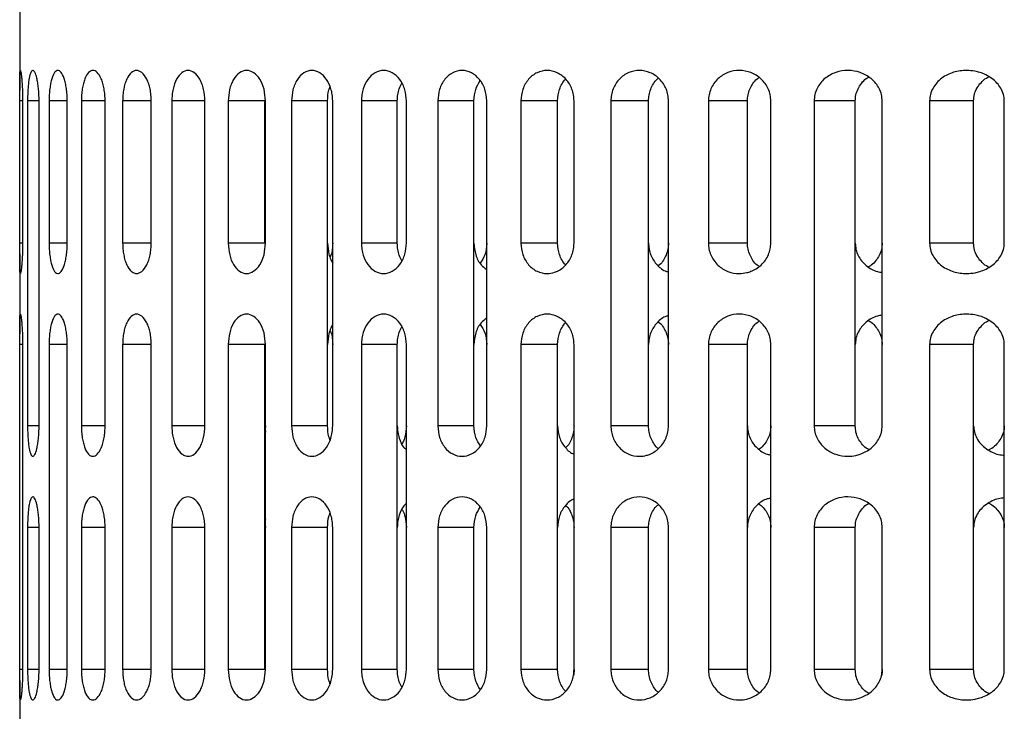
# Model space of a CAD drawing. Header units: millimetres. Extents: x 0 to 342, y 0 to 275.
# Tile 2 of 8: x 85 to 133, y 104 to 138. Entities that reach past the tile are written whole.
import ezdxf

# ---------------------------------------------------------------- set-up
doc = ezdxf.new("R2010")
doc.units = ezdxf.units.MM

msp = doc.modelspace()

# ---------------------------------------------------------------- linework, layer by layer
at = {"color": 7, "linetype": 'Continuous', "lineweight": 25}
for p, q in [((84.573, 140.669), (84.573, 134.707)), ((84.574, 127.169), (84.574, 134.169)), ((84.715, 134.169), (84.574, 134.169)), ((84.715, 134.169), (84.715, 127.169)), ((84.962, 134.169), (84.962, 118.169)), ((85.528, 134.169), (84.962, 134.169)), ((85.528, 118.169), (85.528, 134.169)), ((86.022, 134.169), (86.022, 127.169)), ((86.918, 134.169), (86.022, 134.169)), ((86.918, 127.169), (86.918, 134.169)), ((87.61, 134.169), (87.61, 118.169)), ((88.78, 134.169), (87.61, 134.169)), ((88.78, 118.169), (88.78, 134.169)), ((89.642, 134.169), (89.642, 127.169)), ((91.051, 134.169), (89.642, 134.169)), ((91.051, 127.169), (91.051, 134.169)), ((92.064, 134.169), (92.064, 118.169)), ((93.69, 134.169), (92.064, 134.169)), ((93.69, 118.169), (93.69, 134.169)), ((94.843, 134.169), (94.843, 127.169)), ((96.636, 134.169), (94.843, 134.169)), ((96.636, 127.169), (96.636, 134.169)), ((96.672, 127.169), (96.672, 134.169)), ((97.957, 134.169), (97.957, 118.169)), ((99.73, 134.169), (97.957, 134.169)), ((99.73, 118.169), (99.73, 134.169)), ((99.982, 118.169), (99.982, 134.169)), ((101.396, 134.169), (101.396, 127.169)), ((103.164, 134.169), (101.396, 134.169)), ((103.164, 127.169), (103.164, 134.169)), ((103.614, 127.169), (103.614, 134.169)), ((105.157, 134.169), (105.157, 118.169)), ((106.936, 134.169), (105.157, 134.169)), ((106.936, 118.169), (106.936, 134.169)), ((107.571, 118.169), (107.571, 134.169)), ((109.246, 134.169), (109.246, 127.169)), ((111.052, 134.169), (109.246, 134.169)), ((111.052, 127.169), (111.052, 134.169)), ((111.863, 127.169), (111.863, 134.169)), ((113.678, 134.169), (113.678, 118.169)), ((115.53, 134.169), (113.678, 134.169)), ((115.53, 118.169), (115.53, 134.169)), ((116.512, 118.169), (116.512, 134.169)), ((118.478, 134.169), (118.478, 127.169)), ((120.399, 134.169), (118.478, 134.169)), ((120.399, 127.169), (120.399, 134.169)), ((121.551, 127.169), (121.551, 134.169)), ((123.687, 134.169), (123.687, 118.169)), ((125.707, 134.169), (123.687, 134.169)), ((125.707, 118.169), (125.707, 134.169)), ((127.034, 118.169), (127.034, 134.169)), ((129.369, 134.169), (129.369, 127.169)), ((131.533, 134.169), (129.369, 134.169)), ((131.533, 127.169), (131.533, 134.169)), ((133.045, 127.169), (133.045, 134.169)), ((84.715, 127.169), (84.574, 127.169)), ((86.918, 127.169), (86.022, 127.169)), ((91.051, 127.169), (89.642, 127.169)), ((96.636, 127.169), (94.843, 127.169)), ((103.164, 127.169), (101.396, 127.169)), ((111.052, 127.169), (109.246, 127.169)), ((120.399, 127.169), (118.478, 127.169)), ((131.533, 127.169), (129.369, 127.169)), ((84.573, 126.631), (84.573, 122.707)), ((84.574, 106.169), (84.574, 122.169)), ((84.715, 122.169), (84.574, 122.169)), ((84.715, 122.169), (84.715, 106.169)), ((86.022, 122.169), (86.022, 106.169)), ((86.918, 122.169), (86.022, 122.169)), ((86.918, 106.169), (86.918, 122.169)), ((89.642, 122.169), (89.642, 106.169)), ((91.051, 122.169), (89.642, 122.169)), ((91.051, 106.169), (91.051, 122.169)), ((94.843, 122.169), (94.843, 106.169)), ((96.636, 122.169), (94.843, 122.169)), ((96.636, 106.169), (96.636, 122.169)), ((96.672, 106.169), (96.672, 122.169)), ((101.396, 122.169), (101.396, 106.169)), ((103.164, 122.169), (101.396, 122.169)), ((103.164, 106.169), (103.164, 122.169)), ((103.614, 106.169), (103.614, 122.169)), ((109.246, 122.169), (109.246, 106.169)), ((111.052, 122.169), (109.246, 122.169)), ((111.052, 106.169), (111.052, 122.169)), ((111.863, 106.169), (111.863, 122.169)), ((118.478, 122.169), (118.478, 106.169)), ((120.399, 122.169), (118.478, 122.169)), ((120.399, 106.169), (120.399, 122.169)), ((121.551, 106.169), (121.551, 122.169)), ((129.369, 122.169), (129.369, 106.169)), ((131.533, 122.169), (129.369, 122.169)), ((131.533, 106.169), (131.533, 122.169)), ((133.045, 106.169), (133.045, 122.169)), ((85.528, 118.169), (84.962, 118.169)), ((88.78, 118.169), (87.61, 118.169)), ((93.69, 118.169), (92.064, 118.169)), ((96.636, 118.169), (96.672, 117.861)), ((96.672, 118.169), (96.653, 118.02)), ((99.73, 118.169), (97.957, 118.169)), ((106.936, 118.169), (105.157, 118.169)), ((115.53, 118.169), (113.678, 118.169)), ((125.707, 118.169), (123.687, 118.169)), ((96.636, 113.46), (96.672, 113.169)), ((84.962, 113.169), (84.962, 106.169)), ((85.528, 113.169), (84.962, 113.169)), ((85.528, 106.169), (85.528, 113.169)), ((87.61, 113.169), (87.61, 106.169)), ((88.78, 113.169), (87.61, 113.169)), ((88.78, 106.169), (88.78, 113.169)), ((92.064, 113.169), (92.064, 106.169)), ((93.69, 113.169), (92.064, 113.169)), ((93.69, 106.169), (93.69, 113.169)), ((97.957, 113.169), (97.957, 106.169)), ((99.73, 113.169), (97.957, 113.169)), ((99.73, 106.169), (99.73, 113.169)), ((99.982, 106.169), (99.982, 113.169)), ((105.157, 113.169), (105.157, 106.169)), ((106.936, 113.169), (105.157, 113.169)), ((106.936, 106.169), (106.936, 113.169)), ((107.571, 106.169), (107.571, 113.169)), ((113.678, 113.169), (113.678, 106.169)), ((115.53, 113.169), (113.678, 113.169)), ((115.53, 106.169), (115.53, 113.169)), ((116.512, 106.169), (116.512, 113.169)), ((123.687, 113.169), (123.687, 106.169)), ((125.707, 113.169), (123.687, 113.169)), ((125.707, 106.169), (125.707, 113.169)), ((127.034, 106.169), (127.034, 113.169)), ((84.715, 106.169), (84.574, 106.169)), ((85.528, 106.169), (84.962, 106.169)), ((86.918, 106.169), (86.022, 106.169)), ((88.78, 106.169), (87.61, 106.169)), ((91.051, 106.169), (89.642, 106.169)), ((93.69, 106.169), (92.064, 106.169)), ((96.636, 106.169), (94.843, 106.169)), ((99.73, 106.169), (97.957, 106.169)), ((103.164, 106.169), (101.396, 106.169)), ((106.936, 106.169), (105.157, 106.169)), ((111.052, 106.169), (109.246, 106.169)), ((115.53, 106.169), (113.678, 106.169)), ((120.399, 106.169), (118.478, 106.169)), ((125.707, 106.169), (123.687, 106.169)), ((131.533, 106.169), (129.369, 106.169)), ((84.573, 105.631), (84.573, 102.49))]:
    msp.add_line(p, q, dxfattribs=at)
for points, knots in [([(84.574, 134.169), (84.574, 134.284), (84.574, 134.519), (84.573, 134.831), (84.574, 135.098), (84.577, 135.378), (84.585, 135.605), (84.605, 135.698), (84.634, 135.619), (84.663, 135.394), (84.686, 135.109), (84.702, 134.839), (84.713, 134.522), (84.714, 134.287), (84.715, 134.169)], [0, 0, 0, 0, 0.0611851, 0.1254538, 0.1858835, 0.2507124, 0.3752967, 0.5001014, 0.6247611, 0.7490598, 0.8135863, 0.8743972, 0.937082, 1, 1, 1, 1]), ([(85.528, 134.169), (85.527, 134.278), (85.524, 134.499), (85.499, 134.803), (85.464, 135.074), (85.405, 135.369), (85.318, 135.612), (85.227, 135.69), (85.16, 135.646), (85.101, 135.542), (85.049, 135.358), (85.006, 135.068), (84.982, 134.8), (84.965, 134.498), (84.963, 134.277), (84.962, 134.169)], [0, 0, 0, 0, 0.061528, 0.125153, 0.185268, 0.250495, 0.375317, 0.500336, 0.578668, 0.625247, 0.74932, 0.815348, 0.874818, 0.93884, 1, 1, 1, 1]), ([(86.918, 134.169), (86.916, 134.274), (86.911, 134.486), (86.878, 134.783), (86.828, 135.052), (86.743, 135.352), (86.611, 135.607), (86.443, 135.703), (86.283, 135.598), (86.167, 135.343), (86.095, 135.047), (86.054, 134.78), (86.027, 134.485), (86.024, 134.273), (86.022, 134.169)], [0, 0, 0, 0, 0.061906, 0.125308, 0.185924, 0.250597, 0.375507, 0.500411, 0.625074, 0.749446, 0.814919, 0.874924, 0.938513, 1, 1, 1, 1]), ([(88.78, 134.169), (88.777, 134.272), (88.772, 134.478), (88.732, 134.769), (88.671, 135.036), (88.565, 135.338), (88.395, 135.602), (88.171, 135.705), (87.955, 135.596), (87.8, 135.332), (87.705, 135.032), (87.652, 134.767), (87.617, 134.477), (87.612, 134.271), (87.61, 134.169)], [0, 0, 0, 0, 0.062136, 0.125383, 0.186392, 0.250669, 0.375459, 0.5003, 0.625033, 0.749589, 0.814502, 0.874719, 0.938192, 1, 1, 1, 1]), ([(91.051, 134.169), (91.048, 134.27), (91.042, 134.472), (90.996, 134.759), (90.926, 135.024), (90.801, 135.327), (90.598, 135.598), (90.326, 135.706), (90.06, 135.594), (89.87, 135.323), (89.755, 135.021), (89.691, 134.757), (89.65, 134.471), (89.644, 134.269), (89.642, 134.169)], [0, 0, 0, 0, 0.062279, 0.125393, 0.186717, 0.250667, 0.375365, 0.500115, 0.624838, 0.749487, 0.814239, 0.874744, 0.938073, 1, 1, 1, 1]), ([(93.69, 134.169), (93.678, 134.365), (93.66, 134.661), (93.551, 135.011), (93.41, 135.319), (93.176, 135.595), (92.859, 135.707), (92.547, 135.592), (92.283, 135.265), (92.136, 134.847), (92.073, 134.467), (92.067, 134.268), (92.064, 134.169)], [0, 0, 0, 0, 0.122359, 0.185688, 0.250364, 0.375166, 0.500001, 0.624856, 0.749722, 0.874585, 0.937931, 1, 1, 1, 1]), ([(96.672, 134.169), (96.658, 134.365), (96.63, 134.759), (96.411, 135.26), (96.101, 135.593), (95.74, 135.708), (95.386, 135.592), (95.134, 135.311), (94.984, 134.999), (94.872, 134.649), (94.854, 134.358), (94.843, 134.169)], [0, 0, 0, 0, 0.123683, 0.249879, 0.374726, 0.499586, 0.62449, 0.749464, 0.816305, 0.880402, 1, 1, 1, 1]), ([(99.982, 134.169), (99.977, 134.275), (99.968, 134.482), (99.882, 134.857), (99.691, 135.263), (99.355, 135.591), (98.955, 135.709), (98.559, 135.592), (98.277, 135.308), (98.11, 134.992), (97.989, 134.641), (97.97, 134.354), (97.957, 134.169)], [0, 0, 0, 0, 0.06771, 0.132099, 0.2504, 0.373928, 0.499887, 0.624683, 0.749579, 0.817979, 0.882596, 1, 1, 1, 1]), ([(103.614, 134.169), (103.599, 134.354), (103.576, 134.641), (103.437, 134.992), (103.246, 135.307), (102.927, 135.591), (102.489, 135.709), (102.056, 135.591), (101.699, 135.263), (101.5, 134.857), (101.41, 134.483), (101.401, 134.275), (101.396, 134.169)], [0, 0, 0, 0, 0.117396, 0.18201, 0.250409, 0.375157, 0.499899, 0.625957, 0.749581, 0.867884, 0.93228, 1, 1, 1, 1]), ([(107.571, 134.169), (107.552, 134.367), (107.514, 134.761), (107.227, 135.26), (106.824, 135.591), (106.35, 135.708), (105.88, 135.593), (105.485, 135.26), (105.21, 134.759), (105.175, 134.365), (105.157, 134.169)], [0, 0, 0, 0, 0.125072, 0.250049, 0.374993, 0.499934, 0.624833, 0.749953, 0.876229, 1, 1, 1, 1]), ([(111.863, 134.169), (111.858, 134.268), (111.848, 134.467), (111.74, 134.848), (111.489, 135.265), (111.05, 135.592), (110.541, 135.707), (110.036, 135.595), (109.674, 135.319), (109.457, 135.011), (109.293, 134.661), (109.265, 134.365), (109.246, 134.169)], [0, 0, 0, 0, 0.062127, 0.125544, 0.25036, 0.375183, 0.500009, 0.624829, 0.74968, 0.814341, 0.877657, 1, 1, 1, 1]), ([(111.052, 134.169), (111.07, 134.366), (111.097, 134.665), (111.27, 135.005), (111.369, 135.187), (111.447, 135.245), (111.451, 135.248)], [0, 0, 0, 0, 0.481334, 0.730538, 0.98514, 1, 1, 1, 1]), ([(116.512, 134.169), (116.506, 134.269), (116.495, 134.471), (116.406, 134.757), (116.267, 135.021), (116.024, 135.323), (115.625, 135.594), (115.082, 135.706), (114.542, 135.598), (114.15, 135.327), (113.914, 135.023), (113.78, 134.759), (113.694, 134.471), (113.684, 134.27), (113.678, 134.169)], [0, 0, 0, 0, 0.061985, 0.125386, 0.185893, 0.250672, 0.375401, 0.500134, 0.624805, 0.749433, 0.813386, 0.874734, 0.937778, 1, 1, 1, 1]), ([(115.53, 134.169), (115.535, 134.266), (115.546, 134.463), (115.629, 134.751), (115.768, 135.013), (115.894, 135.208), (115.995, 135.273), (116.014, 135.285)], [0, 0, 0, 0, 0.2263521, 0.4583723, 0.6968944, 0.9426858, 1, 1, 1, 1]), ([(121.551, 134.169), (121.545, 134.271), (121.532, 134.477), (121.432, 134.767), (121.278, 135.032), (121.01, 135.333), (120.579, 135.597), (120.001, 135.705), (119.426, 135.601), (119.002, 135.337), (118.741, 135.035), (118.593, 134.769), (118.497, 134.478), (118.484, 134.271), (118.478, 134.169)], [0, 0, 0, 0, 0.0618449, 0.1253671, 0.1856539, 0.2506729, 0.3755033, 0.5003129, 0.6249708, 0.7494977, 0.813724, 0.874709, 0.9379041, 1, 1, 1, 1]), ([(120.399, 134.169), (120.405, 134.268), (120.417, 134.467), (120.51, 134.759), (120.665, 135.026), (120.815, 135.228), (120.937, 135.297), (120.968, 135.315)], [0, 0, 0, 0, 0.217878, 0.442476, 0.675298, 0.917693, 1, 1, 1, 1]), ([(127.034, 134.169), (127.027, 134.274), (127.012, 134.486), (126.897, 134.781), (126.724, 135.048), (126.427, 135.345), (125.96, 135.6), (125.347, 135.703), (124.735, 135.605), (124.275, 135.35), (123.986, 135.052), (123.818, 134.783), (123.708, 134.486), (123.694, 134.274), (123.687, 134.169)], [0, 0, 0, 0, 0.061601, 0.125325, 0.185271, 0.250699, 0.375703, 0.500593, 0.625194, 0.749571, 0.814102, 0.874611, 0.938051, 1, 1, 1, 1]), ([(125.707, 134.169), (125.714, 134.269), (125.727, 134.473), (125.835, 134.771), (126.01, 135.042), (126.185, 135.249), (126.324, 135.318), (126.363, 135.337)], [0, 0, 0, 0, 0.212187, 0.432519, 0.663524, 0.907398, 1, 1, 1, 1]), ([(133.045, 134.169), (133.037, 134.277), (133.019, 134.498), (132.884, 134.8), (132.685, 135.068), (132.353, 135.359), (131.972, 135.543), (131.548, 135.647), (131.114, 135.69), (130.542, 135.611), (130.04, 135.369), (129.715, 135.074), (129.523, 134.803), (129.394, 134.499), (129.377, 134.278), (129.369, 134.169)], [0, 0, 0, 0, 0.06114, 0.12515, 0.184594, 0.250613, 0.375633, 0.421887, 0.500804, 0.625295, 0.749339, 0.814667, 0.874889, 0.938487, 1, 1, 1, 1]), ([(131.533, 134.169), (131.542, 134.279), (131.56, 134.503), (131.695, 134.812), (131.9, 135.078), (132.093, 135.272), (132.24, 135.336), (132.28, 135.353)], [0, 0, 0, 0, 0.223028, 0.45452, 0.672571, 0.91051, 1, 1, 1, 1]), ([(99.73, 134.169), (99.739, 134.356), (99.752, 134.603), (99.83, 134.817), (99.848, 134.869)], [0, 0, 0, 0, 0.755269, 1, 1, 1, 1]), ([(103.164, 134.169), (103.169, 134.275), (103.179, 134.481), (103.246, 134.792), (103.342, 134.96), (103.392, 135.049)], [0, 0, 0, 0, 0.332595, 0.648895, 1, 1, 1, 1]), ([(106.936, 134.169), (106.951, 134.367), (106.979, 134.738), (107.162, 135.026), (107.248, 135.16)], [0, 0, 0, 0, 0.534638, 1, 1, 1, 1]), ([(84.715, 127.169), (84.714, 127.052), (84.713, 126.818), (84.702, 126.502), (84.687, 126.231), (84.663, 125.946), (84.634, 125.72), (84.605, 125.641), (84.585, 125.733), (84.577, 125.96), (84.574, 126.24), (84.573, 126.504), (84.574, 126.816), (84.574, 127.052), (84.574, 127.169)], [0, 0, 0, 0, 0.06249, 0.1251951, 0.1859848, 0.2505176, 0.3750672, 0.4999209, 0.6244185, 0.7491525, 0.8139748, 0.874421, 0.9370812, 1, 1, 1, 1]), ([(86.022, 127.169), (86.024, 127.065), (86.027, 126.853), (86.054, 126.558), (86.095, 126.291), (86.167, 125.994), (86.255, 125.803), (86.355, 125.693), (86.465, 125.648), (86.612, 125.733), (86.743, 125.988), (86.828, 126.287), (86.878, 126.555), (86.911, 126.852), (86.916, 127.064), (86.918, 127.169)], [0, 0, 0, 0, 0.061513, 0.125141, 0.185161, 0.250679, 0.375475, 0.421122, 0.500654, 0.625276, 0.749669, 0.814102, 0.874522, 0.938009, 1, 1, 1, 1]), ([(89.642, 127.169), (89.644, 127.07), (89.65, 126.868), (89.691, 126.582), (89.755, 126.318), (89.87, 126.016), (90.011, 125.815), (90.178, 125.695), (90.357, 125.645), (90.599, 125.741), (90.802, 126.013), (90.928, 126.321), (90.999, 126.59), (91.043, 126.876), (91.048, 127.072), (91.051, 127.169)], [0, 0, 0, 0, 0.061859, 0.125126, 0.185608, 0.250356, 0.375136, 0.417928, 0.500364, 0.624978, 0.749471, 0.814717, 0.878095, 0.939789, 1, 1, 1, 1]), ([(94.843, 127.169), (94.856, 126.972), (94.883, 126.578), (95.089, 126.079), (95.385, 125.748), (95.74, 125.631), (96.1, 125.746), (96.41, 126.078), (96.63, 126.579), (96.658, 126.974), (96.672, 127.169)], [0, 0, 0, 0, 0.124877, 0.249781, 0.374755, 0.499814, 0.624715, 0.749815, 0.876163, 1, 1, 1, 1]), ([(99.73, 127.169), (99.743, 126.985), (99.763, 126.7), (99.871, 126.371), (99.948, 126.236), (99.982, 126.177)], [0, 0, 0, 0, 0.506802, 0.785765, 1, 1, 1, 1]), ([(99.982, 127.169), (99.976, 127.064), (99.966, 126.859), (99.922, 126.614), (99.865, 126.501), (99.848, 126.47)], [0, 0, 0, 0, 0.4307551, 0.8404086, 1, 1, 1, 1]), ([(101.396, 127.169), (101.401, 127.063), (101.41, 126.857), (101.5, 126.482), (101.698, 126.077), (102.055, 125.748), (102.488, 125.63), (102.927, 125.747), (103.246, 126.031), (103.437, 126.347), (103.576, 126.698), (103.599, 126.984), (103.614, 127.169)], [0, 0, 0, 0, 0.067628, 0.131943, 0.25012, 0.373727, 0.499738, 0.624642, 0.749431, 0.817879, 0.882537, 1, 1, 1, 1]), ([(103.392, 126.29), (103.342, 126.379), (103.246, 126.547), (103.179, 126.858), (103.169, 127.064), (103.164, 127.169)], [0, 0, 0, 0, 0.3502561, 0.666953, 1, 1, 1, 1]), ([(106.936, 127.169), (106.954, 126.975), (106.991, 126.583), (107.234, 126.109), (107.471, 125.94), (107.571, 125.869)], [0, 0, 0, 0, 0.3625, 0.732417, 1, 1, 1, 1]), ([(107.571, 127.169), (107.555, 126.969), (107.525, 126.598), (107.335, 126.311), (107.248, 126.179)], [0, 0, 0, 0, 0.540185, 1, 1, 1, 1]), ([(109.246, 127.169), (109.265, 126.974), (109.293, 126.678), (109.457, 126.328), (109.673, 126.021), (110.036, 125.744), (110.495, 125.642), (110.818, 125.695), (110.975, 125.754), (111.179, 125.843), (111.487, 126.069), (111.74, 126.491), (111.848, 126.871), (111.858, 127.071), (111.863, 127.169)], [0, 0, 0, 0, 0.12219, 0.185426, 0.250005, 0.374821, 0.499742, 0.589785, 0.614294, 0.62139, 0.749697, 0.874314, 0.9378, 1, 1, 1, 1]), ([(111.451, 126.091), (111.447, 126.094), (111.369, 126.151), (111.27, 126.333), (111.097, 126.674), (111.07, 126.973), (111.052, 127.169)], [0, 0, 0, 0, 0.013904, 0.268755, 0.518201, 1, 1, 1, 1]), ([(115.53, 127.169), (115.536, 127.069), (115.547, 126.866), (115.634, 126.578), (115.769, 126.312), (116.011, 126.016), (116.27, 125.799), (116.481, 125.763), (116.512, 125.757)], [0, 0, 0, 0, 0.156796, 0.31576, 0.47011, 0.631225, 0.945265, 1, 1, 1, 1]), ([(116.512, 127.169), (116.506, 127.07), (116.495, 126.868), (116.406, 126.58), (116.264, 126.322), (116.137, 126.133), (116.035, 126.067), (116.014, 126.053)], [0, 0, 0, 0, 0.231838, 0.468969, 0.695282, 0.937566, 1, 1, 1, 1]), ([(118.478, 127.169), (118.484, 127.071), (118.495, 126.873), (118.588, 126.583), (118.735, 126.311), (119, 126.003), (119.427, 125.737), (119.935, 125.646), (120.319, 125.694), (120.689, 125.809), (121.015, 126.009), (121.287, 126.318), (121.439, 126.591), (121.534, 126.878), (121.545, 127.074), (121.551, 127.169)], [0, 0, 0, 0, 0.0595673, 0.1209197, 0.1844238, 0.2504107, 0.3751865, 0.5000903, 0.5798242, 0.6251854, 0.7496749, 0.8171365, 0.8810728, 0.9418756, 1, 1, 1, 1]), ([(120.967, 126.024), (120.937, 126.042), (120.818, 126.109), (120.671, 126.305), (120.516, 126.566), (120.418, 126.86), (120.405, 127.067), (120.399, 127.169)], [0, 0, 0, 0, 0.082439, 0.317873, 0.541003, 0.77262, 1, 1, 1, 1]), ([(125.707, 127.169), (125.714, 127.064), (125.729, 126.85), (125.843, 126.551), (126.016, 126.281), (126.315, 125.987), (126.668, 125.77), (126.954, 125.737), (127.034, 125.728)], [0, 0, 0, 0, 0.145904, 0.295612, 0.438402, 0.591263, 0.8861, 1, 1, 1, 1]), ([(127.034, 127.169), (127.027, 127.065), (127.012, 126.853), (126.898, 126.557), (126.721, 126.295), (126.547, 126.095), (126.407, 126.024), (126.363, 126.002)], [0, 0, 0, 0, 0.219724, 0.447018, 0.660838, 0.894207, 1, 1, 1, 1]), ([(129.369, 127.169), (129.377, 127.061), (129.394, 126.84), (129.523, 126.536), (129.715, 126.265), (130.041, 125.969), (130.544, 125.727), (131.117, 125.649), (131.552, 125.692), (131.974, 125.797), (132.355, 125.98), (132.685, 126.271), (132.884, 126.539), (133.019, 126.841), (133.037, 127.061), (133.045, 127.169)], [0, 0, 0, 0, 0.061528, 0.125152, 0.185283, 0.250522, 0.375307, 0.500095, 0.578532, 0.625031, 0.749626, 0.815466, 0.874783, 0.938824, 1, 1, 1, 1]), ([(132.28, 125.986), (132.24, 126.003), (132.093, 126.066), (131.9, 126.26), (131.695, 126.526), (131.56, 126.835), (131.542, 127.059), (131.533, 127.169)], [0, 0, 0, 0, 0.089011, 0.326716, 0.544631, 0.776552, 1, 1, 1, 1]), ([(84.574, 122.169), (84.574, 122.284), (84.574, 122.519), (84.573, 122.831), (84.574, 123.098), (84.577, 123.378), (84.585, 123.605), (84.605, 123.698), (84.634, 123.619), (84.663, 123.394), (84.686, 123.109), (84.702, 122.839), (84.713, 122.522), (84.714, 122.287), (84.715, 122.169)], [0, 0, 0, 0, 0.061185, 0.125454, 0.185884, 0.250712, 0.375297, 0.500101, 0.624761, 0.74906, 0.813586, 0.874397, 0.937082, 1, 1, 1, 1]), ([(86.918, 122.169), (86.916, 122.274), (86.911, 122.486), (86.878, 122.783), (86.828, 123.052), (86.743, 123.352), (86.611, 123.607), (86.443, 123.703), (86.283, 123.598), (86.167, 123.343), (86.095, 123.047), (86.054, 122.78), (86.027, 122.485), (86.024, 122.273), (86.022, 122.169)], [0, 0, 0, 0, 0.061906, 0.125308, 0.185924, 0.250597, 0.375507, 0.500411, 0.625074, 0.749446, 0.814919, 0.874924, 0.938513, 1, 1, 1, 1]), ([(91.051, 122.169), (91.048, 122.27), (91.042, 122.472), (90.996, 122.759), (90.926, 123.024), (90.801, 123.327), (90.598, 123.598), (90.326, 123.706), (90.06, 123.594), (89.87, 123.323), (89.755, 123.021), (89.691, 122.757), (89.65, 122.471), (89.644, 122.269), (89.642, 122.169)], [0, 0, 0, 0, 0.062279, 0.125393, 0.186717, 0.250667, 0.375365, 0.500115, 0.624838, 0.749487, 0.814239, 0.874744, 0.938073, 1, 1, 1, 1]), ([(96.672, 122.169), (96.658, 122.365), (96.63, 122.759), (96.411, 123.26), (96.101, 123.593), (95.741, 123.708), (95.386, 123.592), (95.09, 123.261), (94.883, 122.762), (94.856, 122.367), (94.843, 122.169)], [0, 0, 0, 0, 0.123744, 0.250001, 0.374908, 0.499828, 0.624793, 0.749826, 0.874872, 1, 1, 1, 1]), ([(103.614, 122.169), (103.599, 122.354), (103.576, 122.641), (103.437, 122.992), (103.246, 123.307), (102.927, 123.591), (102.489, 123.709), (102.056, 123.591), (101.699, 123.263), (101.5, 122.857), (101.41, 122.483), (101.401, 122.275), (101.396, 122.169)], [0, 0, 0, 0, 0.117396, 0.18201, 0.250409, 0.375157, 0.499899, 0.625957, 0.749581, 0.867884, 0.93228, 1, 1, 1, 1]), ([(111.863, 122.169), (111.858, 122.268), (111.848, 122.467), (111.74, 122.848), (111.489, 123.265), (111.05, 123.592), (110.541, 123.707), (110.036, 123.595), (109.674, 123.319), (109.457, 123.011), (109.293, 122.661), (109.265, 122.365), (109.246, 122.169)], [0, 0, 0, 0, 0.062127, 0.125544, 0.25036, 0.375183, 0.500009, 0.624829, 0.74968, 0.814341, 0.877657, 1, 1, 1, 1]), ([(121.551, 122.169), (121.545, 122.271), (121.532, 122.477), (121.432, 122.767), (121.278, 123.032), (121.01, 123.333), (120.579, 123.597), (120.001, 123.705), (119.426, 123.601), (119.002, 123.337), (118.741, 123.035), (118.593, 122.769), (118.497, 122.478), (118.484, 122.271), (118.478, 122.169)], [0, 0, 0, 0, 0.061845, 0.125367, 0.185654, 0.250673, 0.375503, 0.500313, 0.624971, 0.749498, 0.813724, 0.874709, 0.937904, 1, 1, 1, 1]), ([(127.034, 123.611), (126.954, 123.601), (126.668, 123.569), (126.316, 123.352), (126.017, 123.059), (125.844, 122.788), (125.729, 122.489), (125.714, 122.275), (125.707, 122.169)], [0, 0, 0, 0, 0.114653, 0.407889, 0.560996, 0.704031, 0.853914, 1, 1, 1, 1]), ([(133.045, 122.169), (133.037, 122.277), (133.019, 122.498), (132.884, 122.8), (132.685, 123.068), (132.353, 123.359), (131.972, 123.543), (131.548, 123.647), (131.114, 123.69), (130.542, 123.611), (130.04, 123.369), (129.715, 123.074), (129.523, 122.803), (129.394, 122.499), (129.377, 122.278), (129.369, 122.169)], [0, 0, 0, 0, 0.06114, 0.12515, 0.184594, 0.250613, 0.375633, 0.421887, 0.500804, 0.625295, 0.749339, 0.814667, 0.874889, 0.938487, 1, 1, 1, 1]), ([(99.982, 123.162), (99.948, 123.103), (99.871, 122.968), (99.763, 122.639), (99.743, 122.354), (99.73, 122.169)], [0, 0, 0, 0, 0.21372, 0.492882, 1, 1, 1, 1]), ([(107.571, 123.47), (107.471, 123.399), (107.234, 123.23), (106.991, 122.756), (106.954, 122.364), (106.936, 122.169)], [0, 0, 0, 0, 0.266945, 0.637178, 1, 1, 1, 1]), ([(107.248, 123.16), (107.335, 123.028), (107.525, 122.741), (107.555, 122.37), (107.571, 122.169)], [0, 0, 0, 0, 0.459357, 1, 1, 1, 1]), ([(111.052, 122.169), (111.07, 122.366), (111.097, 122.665), (111.27, 123.005), (111.369, 123.187), (111.447, 123.245), (111.451, 123.248)], [0, 0, 0, 0, 0.481334, 0.730538, 0.98514, 1, 1, 1, 1]), ([(116.512, 123.581), (116.481, 123.576), (116.27, 123.54), (116.012, 123.323), (115.769, 123.027), (115.634, 122.761), (115.547, 122.473), (115.536, 122.27), (115.53, 122.169)], [0, 0, 0, 0, 0.054806, 0.368595, 0.529702, 0.684091, 0.843119, 1, 1, 1, 1]), ([(116.014, 123.285), (116.035, 123.272), (116.137, 123.206), (116.264, 123.016), (116.406, 122.759), (116.495, 122.471), (116.506, 122.269), (116.512, 122.169)], [0, 0, 0, 0, 0.06243, 0.304613, 0.530904, 0.768083, 1, 1, 1, 1]), ([(120.399, 122.169), (120.405, 122.268), (120.417, 122.467), (120.51, 122.759), (120.665, 123.026), (120.815, 123.228), (120.937, 123.297), (120.968, 123.315)], [0, 0, 0, 0, 0.217878, 0.442476, 0.675298, 0.917693, 1, 1, 1, 1]), ([(126.363, 123.337), (126.406, 123.315), (126.547, 123.244), (126.721, 123.044), (126.898, 122.782), (127.012, 122.486), (127.027, 122.274), (127.034, 122.169)], [0, 0, 0, 0, 0.105618, 0.339071, 0.553017, 0.780278, 1, 1, 1, 1]), ([(131.533, 122.169), (131.542, 122.279), (131.56, 122.503), (131.695, 122.812), (131.9, 123.078), (132.093, 123.272), (132.24, 123.336), (132.28, 123.353)], [0, 0, 0, 0, 0.223028, 0.45452, 0.672571, 0.91051, 1, 1, 1, 1]), ([(99.848, 122.869), (99.865, 122.838), (99.922, 122.725), (99.966, 122.48), (99.976, 122.275), (99.982, 122.169)], [0, 0, 0, 0, 0.158521, 0.568674, 1, 1, 1, 1]), ([(103.164, 122.169), (103.169, 122.275), (103.179, 122.481), (103.246, 122.792), (103.342, 122.96), (103.392, 123.049)], [0, 0, 0, 0, 0.332595, 0.648895, 1, 1, 1, 1]), ([(84.962, 118.169), (84.963, 118.061), (84.965, 117.84), (84.982, 117.539), (85.006, 117.271), (85.049, 116.98), (85.117, 116.736), (85.214, 116.638), (85.319, 116.727), (85.405, 116.969), (85.464, 117.264), (85.499, 117.535), (85.524, 117.84), (85.527, 118.061), (85.528, 118.169)], [0, 0, 0, 0, 0.061214, 0.125307, 0.18468, 0.25061, 0.375532, 0.500276, 0.624719, 0.749355, 0.814585, 0.874725, 0.938408, 1, 1, 1, 1]), ([(87.61, 118.169), (87.612, 118.068), (87.617, 117.862), (87.652, 117.572), (87.705, 117.307), (87.8, 117.007), (87.917, 116.809), (88.053, 116.694), (88.199, 116.646), (88.395, 116.738), (88.566, 117.003), (88.674, 117.311), (88.735, 117.583), (88.773, 117.872), (88.778, 118.071), (88.78, 118.169)], [0, 0, 0, 0, 0.0617278, 0.1251246, 0.1854225, 0.2504519, 0.3752606, 0.4199577, 0.5005489, 0.625149, 0.7495849, 0.8155692, 0.8790732, 0.9404278, 1, 1, 1, 1]), ([(92.064, 118.169), (92.067, 118.071), (92.073, 117.872), (92.136, 117.492), (92.282, 117.074), (92.462, 116.852), (92.584, 116.759), (92.682, 116.697), (92.888, 116.642), (93.176, 116.744), (93.41, 117.02), (93.551, 117.327), (93.66, 117.678), (93.678, 117.974), (93.69, 118.169)], [0, 0, 0, 0, 0.062, 0.125285, 0.249997, 0.374824, 0.378552, 0.410255, 0.500173, 0.624979, 0.749676, 0.81434, 0.877658, 1, 1, 1, 1]), ([(97.957, 118.169), (97.97, 117.985), (97.989, 117.698), (98.11, 117.347), (98.277, 117.031), (98.559, 116.748), (98.954, 116.63), (99.354, 116.748), (99.691, 117.076), (99.881, 117.481), (99.968, 117.856), (99.977, 118.063), (99.982, 118.169)], [0, 0, 0, 0, 0.117375, 0.181975, 0.250357, 0.375079, 0.499796, 0.625836, 0.749425, 0.867797, 0.932234, 1, 1, 1, 1]), ([(99.849, 117.47), (99.83, 117.522), (99.752, 117.735), (99.739, 117.982), (99.73, 118.169)], [0, 0, 0, 0, 0.243579, 1, 1, 1, 1]), ([(103.164, 118.169), (103.169, 118.063), (103.178, 117.856), (103.27, 117.485), (103.406, 117.159), (103.568, 117.025), (103.614, 116.987)], [0, 0, 0, 0, 0.228223, 0.445256, 0.844011, 1, 1, 1, 1]), ([(103.614, 118.169), (103.598, 117.986), (103.573, 117.701), (103.469, 117.412), (103.406, 117.313), (103.392, 117.29)], [0, 0, 0, 0, 0.5852343, 0.9073331, 1, 1, 1, 1]), ([(105.157, 118.169), (105.175, 117.974), (105.21, 117.58), (105.484, 117.079), (105.879, 116.746), (106.35, 116.631), (106.823, 116.747), (107.167, 117.028), (107.374, 117.34), (107.528, 117.69), (107.554, 117.98), (107.571, 118.169)], [0, 0, 0, 0, 0.123551, 0.249605, 0.374482, 0.49947, 0.624457, 0.749325, 0.816208, 0.880343, 1, 1, 1, 1]), ([(107.251, 117.172), (107.165, 117.308), (106.979, 117.598), (106.951, 117.971), (106.936, 118.169)], [0, 0, 0, 0, 0.468831, 1, 1, 1, 1]), ([(111.052, 118.169), (111.071, 117.974), (111.099, 117.678), (111.265, 117.325), (111.486, 117.028), (111.697, 116.816), (111.863, 116.779), (111.863, 116.779)], [0, 0, 0, 0, 0.3258641, 0.494586, 0.6669699, 0.999457, 1, 1, 1, 1]), ([(111.863, 118.169), (111.858, 118.07), (111.848, 117.87), (111.736, 117.498), (111.604, 117.204), (111.456, 117.095), (111.451, 117.091)], [0, 0, 0, 0, 0.243759, 0.49258, 0.982305, 1, 1, 1, 1]), ([(113.678, 118.169), (113.683, 118.072), (113.694, 117.876), (113.777, 117.59), (113.909, 117.322), (114.149, 117.013), (114.542, 116.741), (115.022, 116.645), (115.383, 116.695), (115.729, 116.815), (116.024, 117.016), (116.267, 117.317), (116.405, 117.581), (116.495, 117.867), (116.506, 118.069), (116.512, 118.169)], [0, 0, 0, 0, 0.060162, 0.121806, 0.185131, 0.250321, 0.375078, 0.499867, 0.582113, 0.62499, 0.74951, 0.814135, 0.874523, 0.937967, 1, 1, 1, 1]), ([(116.014, 117.053), (115.995, 117.066), (115.896, 117.13), (115.773, 117.319), (115.633, 117.577), (115.547, 117.867), (115.536, 118.069), (115.53, 118.169)], [0, 0, 0, 0, 0.056863, 0.297687, 0.528475, 0.765835, 1, 1, 1, 1]), ([(120.399, 118.169), (120.405, 118.067), (120.418, 117.859), (120.517, 117.567), (120.668, 117.299), (120.936, 117.003), (121.242, 116.783), (121.493, 116.749), (121.551, 116.741)], [0, 0, 0, 0, 0.150372, 0.303571, 0.451152, 0.606929, 0.90914, 1, 1, 1, 1]), ([(121.551, 118.169), (121.545, 118.068), (121.532, 117.862), (121.432, 117.571), (121.275, 117.311), (121.125, 117.113), (121.002, 117.044), (120.967, 117.024)], [0, 0, 0, 0, 0.2243517, 0.4547861, 0.6734873, 0.9093497, 1, 1, 1, 1]), ([(123.687, 118.169), (123.694, 118.065), (123.708, 117.853), (123.818, 117.556), (123.986, 117.287), (124.276, 116.987), (124.738, 116.732), (125.277, 116.648), (125.685, 116.693), (126.08, 116.804), (126.429, 116.996), (126.724, 117.292), (126.897, 117.558), (127.012, 117.853), (127.027, 118.065), (127.034, 118.169)], [0, 0, 0, 0, 0.061819, 0.12513, 0.185817, 0.250573, 0.375491, 0.500325, 0.578996, 0.625401, 0.749852, 0.814966, 0.874668, 0.938392, 1, 1, 1, 1]), ([(126.362, 117.002), (126.324, 117.021), (126.189, 117.088), (126.019, 117.286), (125.842, 117.55), (125.729, 117.85), (125.715, 118.064), (125.707, 118.169)], [0, 0, 0, 0, 0.092618, 0.327515, 0.54697, 0.776379, 1, 1, 1, 1]), ([(131.533, 118.169), (131.541, 118.067), (131.557, 117.857), (131.683, 117.553), (131.883, 117.269), (132.23, 116.969), (132.634, 116.758), (132.95, 116.729), (133.045, 116.72)], [0, 0, 0, 0, 0.133506, 0.27362, 0.422993, 0.583813, 0.874881, 1, 1, 1, 1]), ([(133.045, 118.169), (133.037, 118.062), (133.019, 117.841), (132.885, 117.538), (132.683, 117.275), (132.485, 117.077), (132.33, 117.008), (132.28, 116.986)], [0, 0, 0, 0, 0.217222, 0.444633, 0.65583, 0.890376, 1, 1, 1, 1]), ([(85.528, 113.169), (85.527, 113.278), (85.524, 113.499), (85.499, 113.803), (85.464, 114.074), (85.405, 114.369), (85.318, 114.612), (85.227, 114.69), (85.16, 114.646), (85.101, 114.542), (85.049, 114.358), (85.006, 114.068), (84.982, 113.8), (84.965, 113.498), (84.963, 113.277), (84.962, 113.169)], [0, 0, 0, 0, 0.061528, 0.125153, 0.185268, 0.250495, 0.375317, 0.500336, 0.578668, 0.625247, 0.74932, 0.815348, 0.874818, 0.93884, 1, 1, 1, 1]), ([(88.78, 113.169), (88.777, 113.272), (88.772, 113.478), (88.732, 113.769), (88.671, 114.036), (88.565, 114.338), (88.395, 114.602), (88.171, 114.705), (87.955, 114.596), (87.8, 114.332), (87.705, 114.032), (87.652, 113.767), (87.617, 113.477), (87.612, 113.271), (87.61, 113.169)], [0, 0, 0, 0, 0.062136, 0.125383, 0.186392, 0.250669, 0.375459, 0.5003, 0.625033, 0.749589, 0.814502, 0.874719, 0.938192, 1, 1, 1, 1]), ([(93.69, 113.169), (93.678, 113.365), (93.66, 113.661), (93.551, 114.011), (93.41, 114.319), (93.176, 114.595), (92.859, 114.707), (92.547, 114.592), (92.283, 114.265), (92.136, 113.847), (92.073, 113.467), (92.067, 113.268), (92.064, 113.169)], [0, 0, 0, 0, 0.122359, 0.185688, 0.250364, 0.375166, 0.500001, 0.624856, 0.749722, 0.874585, 0.937931, 1, 1, 1, 1]), ([(99.982, 113.169), (99.977, 113.275), (99.968, 113.482), (99.882, 113.857), (99.692, 114.262), (99.355, 114.59), (98.956, 114.709), (98.56, 114.592), (98.278, 114.308), (98.111, 113.992), (97.989, 113.641), (97.97, 113.354), (97.957, 113.169)], [0, 0, 0, 0, 0.067695, 0.13207, 0.250349, 0.373858, 0.499785, 0.624556, 0.749426, 0.817875, 0.882535, 1, 1, 1, 1]), ([(107.571, 113.169), (107.552, 113.367), (107.514, 113.761), (107.227, 114.26), (106.824, 114.591), (106.35, 114.708), (105.88, 114.593), (105.485, 114.26), (105.21, 113.759), (105.175, 113.365), (105.157, 113.169)], [0, 0, 0, 0, 0.125072, 0.250049, 0.374993, 0.499934, 0.624833, 0.749953, 0.876229, 1, 1, 1, 1]), ([(111.863, 114.56), (111.863, 114.56), (111.697, 114.523), (111.487, 114.311), (111.266, 114.014), (111.099, 113.661), (111.071, 113.365), (111.052, 113.169)], [0, 0, 0, 0, 0.000078, 0.332652, 0.505132, 0.673949, 1, 1, 1, 1]), ([(116.512, 113.169), (116.506, 113.269), (116.495, 113.471), (116.406, 113.757), (116.267, 114.021), (116.024, 114.323), (115.625, 114.594), (115.082, 114.706), (114.542, 114.598), (114.15, 114.327), (113.914, 114.023), (113.78, 113.759), (113.694, 113.471), (113.684, 113.27), (113.678, 113.169)], [0, 0, 0, 0, 0.061985, 0.125386, 0.185893, 0.250672, 0.375401, 0.500134, 0.624805, 0.749433, 0.813386, 0.874734, 0.937778, 1, 1, 1, 1]), ([(121.551, 114.598), (121.493, 114.59), (121.242, 114.555), (120.936, 114.335), (120.669, 114.04), (120.517, 113.772), (120.418, 113.48), (120.405, 113.272), (120.399, 113.169)], [0, 0, 0, 0, 0.091712, 0.393144, 0.548758, 0.696237, 0.849524, 1, 1, 1, 1]), ([(127.034, 113.169), (127.027, 113.274), (127.012, 113.486), (126.897, 113.781), (126.724, 114.048), (126.427, 114.345), (125.96, 114.6), (125.347, 114.703), (124.735, 114.605), (124.275, 114.35), (123.986, 114.052), (123.818, 113.783), (123.708, 113.486), (123.694, 113.274), (123.687, 113.169)], [0, 0, 0, 0, 0.061601, 0.125325, 0.185271, 0.250699, 0.375703, 0.500593, 0.625194, 0.749571, 0.814102, 0.874611, 0.938051, 1, 1, 1, 1]), ([(133.045, 114.619), (132.95, 114.61), (132.634, 114.58), (132.237, 114.373), (131.898, 114.084), (131.696, 113.812), (131.56, 113.504), (131.542, 113.28), (131.533, 113.169)], [0, 0, 0, 0, 0.1250504, 0.4156244, 0.5680148, 0.7077146, 0.8565823, 1, 1, 1, 1]), ([(103.614, 114.351), (103.569, 114.314), (103.407, 114.18), (103.271, 113.854), (103.178, 113.483), (103.169, 113.276), (103.164, 113.169)], [0, 0, 0, 0, 0.155244, 0.554307, 0.771542, 1, 1, 1, 1]), ([(103.392, 114.048), (103.406, 114.026), (103.469, 113.927), (103.573, 113.638), (103.598, 113.353), (103.614, 113.169)], [0, 0, 0, 0, 0.091852, 0.41427, 1, 1, 1, 1]), ([(106.936, 113.169), (106.951, 113.367), (106.979, 113.738), (107.162, 114.026), (107.248, 114.16)], [0, 0, 0, 0, 0.534638, 1, 1, 1, 1]), ([(111.451, 114.248), (111.456, 114.244), (111.604, 114.135), (111.736, 113.841), (111.848, 113.468), (111.858, 113.268), (111.863, 113.169)], [0, 0, 0, 0, 0.017352, 0.50723, 0.75613, 1, 1, 1, 1]), ([(115.53, 113.169), (115.535, 113.266), (115.546, 113.463), (115.629, 113.751), (115.768, 114.013), (115.894, 114.208), (115.995, 114.273), (116.014, 114.285)], [0, 0, 0, 0, 0.2263521, 0.4583723, 0.6968944, 0.9426858, 1, 1, 1, 1]), ([(120.967, 114.315), (121.002, 114.295), (121.125, 114.225), (121.275, 114.028), (121.432, 113.768), (121.532, 113.477), (121.545, 113.271), (121.551, 113.169)], [0, 0, 0, 0, 0.0911189, 0.326601, 0.5450426, 0.7755496, 1, 1, 1, 1]), ([(125.707, 113.169), (125.714, 113.269), (125.727, 113.473), (125.835, 113.771), (126.01, 114.042), (126.185, 114.249), (126.324, 114.318), (126.363, 114.337)], [0, 0, 0, 0, 0.212187, 0.432519, 0.663524, 0.907398, 1, 1, 1, 1]), ([(132.281, 114.353), (132.329, 114.332), (132.484, 114.263), (132.682, 114.065), (132.884, 113.802), (133.019, 113.499), (133.037, 113.277), (133.045, 113.169)], [0, 0, 0, 0, 0.1079392, 0.3425224, 0.5537938, 0.7820247, 1, 1, 1, 1]), ([(96.672, 113.57), (96.665, 113.534), (96.64, 113.405), (96.637, 113.268), (96.636, 113.169)], [0, 0, 0, 0, 0.279698, 1, 1, 1, 1]), ([(99.73, 113.169), (99.739, 113.356), (99.752, 113.603), (99.83, 113.817), (99.848, 113.869)], [0, 0, 0, 0, 0.755884, 1, 1, 1, 1]), ([(84.715, 106.169), (84.714, 106.052), (84.713, 105.818), (84.702, 105.502), (84.687, 105.231), (84.663, 104.946), (84.634, 104.72), (84.605, 104.641), (84.585, 104.733), (84.577, 104.96), (84.574, 105.24), (84.573, 105.504), (84.574, 105.816), (84.574, 106.052), (84.574, 106.169)], [0, 0, 0, 0, 0.06249, 0.125195, 0.185985, 0.250518, 0.375067, 0.499921, 0.624418, 0.749152, 0.813975, 0.874421, 0.937081, 1, 1, 1, 1]), ([(84.962, 106.169), (84.963, 106.061), (84.965, 105.84), (84.982, 105.539), (85.006, 105.271), (85.049, 104.98), (85.117, 104.736), (85.214, 104.638), (85.319, 104.727), (85.405, 104.969), (85.464, 105.264), (85.499, 105.535), (85.524, 105.84), (85.527, 106.061), (85.528, 106.169)], [0, 0, 0, 0, 0.061214, 0.125307, 0.18468, 0.25061, 0.375532, 0.500276, 0.624719, 0.749355, 0.814585, 0.874725, 0.938408, 1, 1, 1, 1]), ([(86.022, 106.169), (86.024, 106.065), (86.027, 105.853), (86.054, 105.558), (86.095, 105.291), (86.167, 104.994), (86.255, 104.803), (86.355, 104.693), (86.465, 104.648), (86.612, 104.733), (86.743, 104.988), (86.828, 105.287), (86.878, 105.555), (86.911, 105.852), (86.916, 106.064), (86.918, 106.169)], [0, 0, 0, 0, 0.061513, 0.125141, 0.185161, 0.250679, 0.375475, 0.421122, 0.500654, 0.625276, 0.749669, 0.814102, 0.874522, 0.938009, 1, 1, 1, 1]), ([(87.61, 106.169), (87.612, 106.068), (87.617, 105.862), (87.652, 105.572), (87.705, 105.307), (87.8, 105.007), (87.917, 104.809), (88.053, 104.694), (88.199, 104.646), (88.395, 104.738), (88.566, 105.003), (88.674, 105.311), (88.735, 105.583), (88.773, 105.872), (88.778, 106.071), (88.78, 106.169)], [0, 0, 0, 0, 0.061728, 0.125125, 0.185422, 0.250452, 0.375261, 0.419958, 0.500549, 0.625149, 0.749585, 0.815569, 0.879073, 0.940428, 1, 1, 1, 1]), ([(89.642, 106.169), (89.644, 106.07), (89.65, 105.868), (89.691, 105.582), (89.755, 105.318), (89.87, 105.015), (90.06, 104.745), (90.326, 104.633), (90.598, 104.741), (90.801, 105.012), (90.926, 105.315), (90.996, 105.579), (91.042, 105.867), (91.048, 106.069), (91.051, 106.169)], [0, 0, 0, 0, 0.0619735, 0.1253619, 0.1858586, 0.2506244, 0.3753297, 0.5000393, 0.6246861, 0.7492903, 0.8132328, 0.8745679, 0.9376968, 1, 1, 1, 1]), ([(92.064, 106.169), (92.067, 106.071), (92.073, 105.872), (92.136, 105.491), (92.283, 105.074), (92.547, 104.747), (92.858, 104.632), (93.176, 104.743), (93.41, 105.019), (93.551, 105.327), (93.66, 105.677), (93.678, 105.974), (93.69, 106.169)], [0, 0, 0, 0, 0.062114, 0.125519, 0.25031, 0.375108, 0.499909, 0.624704, 0.749529, 0.814231, 0.877587, 1, 1, 1, 1]), ([(94.843, 106.169), (94.856, 105.972), (94.883, 105.577), (95.09, 105.079), (95.385, 104.748), (95.74, 104.631), (96.1, 104.746), (96.41, 105.078), (96.63, 105.579), (96.658, 105.974), (96.672, 106.169)], [0, 0, 0, 0, 0.125046, 0.249998, 0.374917, 0.499832, 0.624705, 0.749798, 0.876155, 1, 1, 1, 1]), ([(97.957, 106.169), (97.97, 105.985), (97.989, 105.698), (98.11, 105.347), (98.277, 105.031), (98.559, 104.748), (98.954, 104.63), (99.354, 104.748), (99.691, 105.076), (99.881, 105.481), (99.968, 105.856), (99.977, 106.063), (99.982, 106.169)], [0, 0, 0, 0, 0.117375, 0.181975, 0.250357, 0.375079, 0.499796, 0.625836, 0.749425, 0.867797, 0.932234, 1, 1, 1, 1]), ([(99.849, 105.47), (99.83, 105.522), (99.752, 105.735), (99.739, 105.982), (99.73, 106.169)], [0, 0, 0, 0, 0.243579, 1, 1, 1, 1]), ([(101.396, 106.169), (101.401, 106.063), (101.41, 105.856), (101.5, 105.482), (101.699, 105.076), (102.056, 104.748), (102.488, 104.63), (102.927, 104.747), (103.246, 105.031), (103.437, 105.347), (103.576, 105.698), (103.599, 105.984), (103.614, 106.169)], [0, 0, 0, 0, 0.067695, 0.13207, 0.250349, 0.373858, 0.499785, 0.624556, 0.749426, 0.817875, 0.882535, 1, 1, 1, 1]), ([(103.392, 105.29), (103.342, 105.379), (103.246, 105.547), (103.179, 105.857), (103.169, 106.064), (103.164, 106.169)], [0, 0, 0, 0, 0.349821, 0.666725, 1, 1, 1, 1]), ([(105.157, 106.169), (105.175, 105.974), (105.21, 105.58), (105.485, 105.079), (105.88, 104.746), (106.349, 104.631), (106.823, 104.747), (107.227, 105.078), (107.514, 105.577), (107.552, 105.972), (107.571, 106.169)], [0, 0, 0, 0, 0.123744, 0.250001, 0.374908, 0.499828, 0.624793, 0.749826, 0.874872, 1, 1, 1, 1]), ([(107.248, 105.179), (107.163, 105.313), (106.979, 105.601), (106.951, 105.971), (106.936, 106.169)], [0, 0, 0, 0, 0.464348, 1, 1, 1, 1]), ([(109.246, 106.169), (109.265, 105.974), (109.293, 105.678), (109.457, 105.328), (109.674, 105.02), (110.036, 104.744), (110.541, 104.632), (111.049, 104.746), (111.489, 105.073), (111.74, 105.491), (111.848, 105.871), (111.858, 106.071), (111.863, 106.169)], [0, 0, 0, 0, 0.122337, 0.185654, 0.250318, 0.375097, 0.499908, 0.62474, 0.749581, 0.874422, 0.937852, 1, 1, 1, 1]), ([(111.451, 105.091), (111.447, 105.094), (111.369, 105.151), (111.27, 105.333), (111.097, 105.673), (111.07, 105.972), (111.052, 106.169)], [0, 0, 0, 0, 0.013297, 0.268316, 0.517919, 1, 1, 1, 1]), ([(111.863, 106.169), (111.863, 106.069), (111.863, 105.97), (111.837, 105.876), (111.837, 105.876)], [0, 0, 0, 0, 0.999744, 1, 1, 1, 1]), ([(113.678, 106.169), (113.684, 106.069), (113.695, 105.867), (113.78, 105.58), (113.914, 105.315), (114.151, 105.012), (114.542, 104.741), (115.083, 104.633), (115.625, 104.745), (116.024, 105.015), (116.267, 105.318), (116.406, 105.582), (116.495, 105.867), (116.506, 106.069), (116.512, 106.169)], [0, 0, 0, 0, 0.062269, 0.125372, 0.186686, 0.250626, 0.375303, 0.500032, 0.624734, 0.749362, 0.814104, 0.874598, 0.938002, 1, 1, 1, 1]), ([(116.014, 105.053), (115.995, 105.065), (115.896, 105.129), (115.773, 105.318), (115.633, 105.576), (115.547, 105.866), (115.536, 106.069), (115.53, 106.169)], [0, 0, 0, 0, 0.056324, 0.29711, 0.527853, 0.765531, 1, 1, 1, 1]), ([(118.478, 106.169), (118.484, 106.071), (118.495, 105.873), (118.588, 105.583), (118.735, 105.311), (119, 105.003), (119.427, 104.737), (119.935, 104.646), (120.319, 104.694), (120.689, 104.809), (121.015, 105.009), (121.287, 105.318), (121.439, 105.591), (121.534, 105.878), (121.545, 106.074), (121.551, 106.169)], [0, 0, 0, 0, 0.059567, 0.12092, 0.184424, 0.250411, 0.375186, 0.50009, 0.579824, 0.625185, 0.749675, 0.817136, 0.881073, 0.941876, 1, 1, 1, 1]), ([(120.968, 105.024), (120.937, 105.042), (120.818, 105.109), (120.671, 105.305), (120.516, 105.566), (120.418, 105.86), (120.405, 106.067), (120.399, 106.169)], [0, 0, 0, 0, 0.082477, 0.317901, 0.541022, 0.772629, 1, 1, 1, 1]), ([(123.687, 106.169), (123.694, 106.065), (123.708, 105.853), (123.818, 105.556), (123.986, 105.287), (124.276, 104.987), (124.738, 104.732), (125.277, 104.648), (125.685, 104.693), (126.08, 104.804), (126.429, 104.996), (126.724, 105.292), (126.897, 105.558), (127.012, 105.853), (127.027, 106.065), (127.034, 106.169)], [0, 0, 0, 0, 0.061819, 0.12513, 0.185817, 0.250573, 0.375491, 0.500325, 0.578996, 0.625401, 0.749852, 0.814966, 0.874668, 0.938392, 1, 1, 1, 1]), ([(126.362, 105.002), (126.324, 105.021), (126.189, 105.088), (126.019, 105.286), (125.842, 105.55), (125.729, 105.85), (125.715, 106.064), (125.707, 106.169)], [0, 0, 0, 0, 0.092618, 0.327515, 0.54697, 0.776379, 1, 1, 1, 1]), ([(127.034, 106.169), (127.034, 106.063), (127.033, 105.957), (126.997, 105.86), (126.997, 105.86)], [0, 0, 0, 0, 0.999782, 1, 1, 1, 1]), ([(129.369, 106.169), (129.377, 106.061), (129.394, 105.84), (129.523, 105.536), (129.715, 105.265), (130.041, 104.969), (130.544, 104.727), (131.117, 104.649), (131.552, 104.692), (131.974, 104.797), (132.355, 104.98), (132.685, 105.271), (132.884, 105.539), (133.019, 105.841), (133.037, 106.061), (133.045, 106.169)], [0, 0, 0, 0, 0.061528, 0.125152, 0.185283, 0.250522, 0.375307, 0.500095, 0.578532, 0.625031, 0.749626, 0.815466, 0.874783, 0.938824, 1, 1, 1, 1]), ([(132.28, 104.986), (132.24, 105.003), (132.093, 105.066), (131.9, 105.26), (131.695, 105.526), (131.56, 105.835), (131.542, 106.059), (131.533, 106.169)], [0, 0, 0, 0, 0.089006, 0.326713, 0.544628, 0.776551, 1, 1, 1, 1])]:
    msp.add_open_spline(points, degree=3, knots=knots, dxfattribs=at)

doc.saveas('drawing.dxf')
